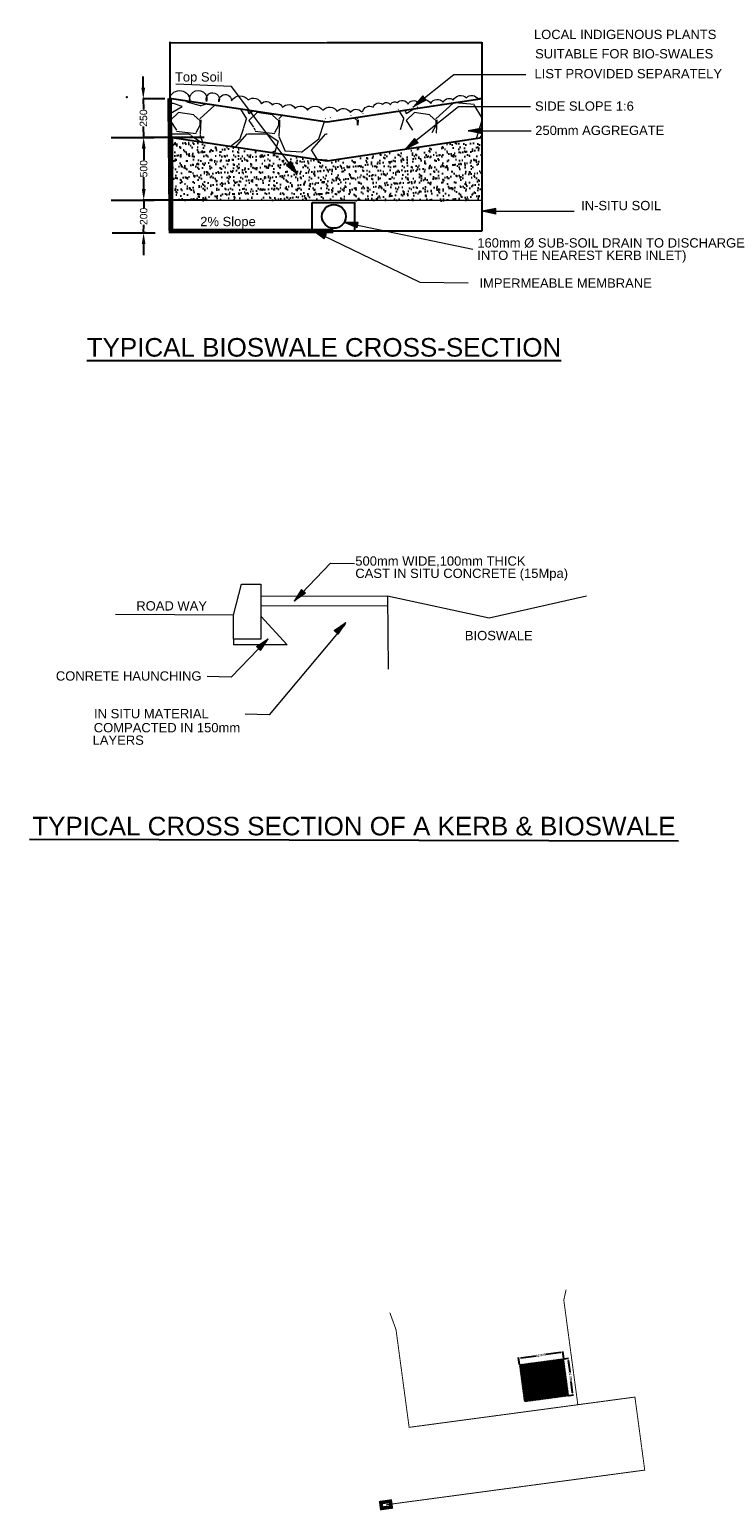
# Model space of a CAD drawing. Header units: millimetres. Extents: x 42141 to 43090, y 58789 to 59198.
# Tile 15 of 15: x 42903 to 43090, y 58789 to 59188. Entities that reach past the tile are written whole.
import ezdxf
from ezdxf.lldxf.tags import DXFTag

# ---------------------------------------------------------------- set-up
doc = ezdxf.new("R2010")
doc.units = ezdxf.units.MM
doc.header["$MEASUREMENT"] = 0
for name, color, linetype in [('BioSwale', 210, 'Continuous'), ('Brick Hatch', 251, 'Continuous'), ('NEW STORMWATER LINE', 10, 'Continuous'), ('ROADS__KM_MARKER', 7, 'Continuous'), ('TEXT 5.0', 4, 'Continuous')]:
    doc.layers.add(name, color=color, linetype=linetype)
doc.layers.add('D01 - Main Dimension', color=7, linetype='Continuous', lineweight=0)
doc.styles.add('FINAL_TXT', font='SIMPLEX')
doc.styles.add('Style-Arial', font='arial.ttf')
tags = doc.linetypes.add('HIDDEN2', pattern=[0.1875, 0.125, -0.0625]).pattern_tags.tags
tags[6:7] = [DXFTag(74, 4), DXFTag(75, 0), DXFTag(340, '0'), DXFTag(46, 0.0), DXFTag(50, 0.0), DXFTag(44, 0.0), DXFTag(45, 0.0)]
tags[4:5] = [DXFTag(74, 4), DXFTag(75, 0), DXFTag(340, '0'), DXFTag(46, 0.0), DXFTag(50, 0.0), DXFTag(44, 0.0), DXFTag(45, 0.0)]
doc.dimstyles.get("Standard").update_dxf_attribs({"dimtxt": 0.18, "dimasz": 0.18, "dimexe": 0.18, "dimexo": 0.0625, "dimgap": 0.09, "dimtad": 0, "dimtih": 1, "dimtoh": 1, "dimdec": 4, "dimzin": 0, "dimdsep": 46, "dimtxsty": 'Standard', "dimcen": 0.09, "dimadec": 0, "dimazin": 0, "dimtfac": 1, "dimtdec": 4, "dimtofl": 0, "dimtmove": 0, "dimatfit": 3, "dimfxl": 1, "dimtolj": 1, "dimtzin": 0, "dimarcsym": 0})

# ---------------------------------------------------------------- blocks, each defined once
blk = doc.blocks.new('*D898')
at = {"layer": 'Defpoints', "color": 0, "transparency": 16777216}
for p in [(43034.97, 58828.59), (43046.63, 58831.94), (43046.86, 58830.18)]:
    blk.add_point(p, dxfattribs=at)
at = {"layer": 'NEW STORMWATER LINE', "color": 0, "lineweight": -2, "transparency": 16777216}
for p, q in [((43034.96, 58828.65), (43034.71, 58830.52)), ((43035.33, 58830.42), (43039.38, 58830.96)), ((43046.03, 58831.86), (43041.99, 58831.31)), ((43046.86, 58830.24), (43046.61, 58832.12))]:
    blk.add_line(p, q, dxfattribs=at)
at = {"layer": 'NEW STORMWATER LINE', "color": 0, "transparency": 16777216}
for points in [[(43035.32, 58830.52), (43035.34, 58830.32), (43034.74, 58830.34)], [(43046.02, 58831.96), (43046.05, 58831.76), (43046.63, 58831.94)]]:
    blk.add_solid(points, dxfattribs=at)
at = {"layer": 'NEW STORMWATER LINE', "color": 0, "transparency": 16777216, "insert": (43040.68, 58831.14), "char_height": 0.6, "attachment_point": 5, "rotation": 7.6391, "style": 'Style-Arial'}
blk.add_mtext('\\A1;{\\fArial|b1|i0|c0|p39;12.000}', dxfattribs=at)
blk = doc.blocks.new('*D899')
at = {"layer": 'Defpoints', "color": 0, "transparency": 16777216}
for p in [(43046.86, 58830.18), (43048.19, 58820.27), (43049.3, 58820.42)]:
    blk.add_point(p, dxfattribs=at)
at = {"layer": 'NEW STORMWATER LINE', "color": 0, "lineweight": -2, "transparency": 16777216}
for p, q in [((43046.93, 58830.19), (43048.15, 58830.36)), ((43048.06, 58829.74), (43048.46, 58826.68)), ((43049.22, 58821.01), (43048.82, 58824.07)), ((43048.26, 58820.28), (43049.48, 58820.44))]:
    blk.add_line(p, q, dxfattribs=at)
at = {"layer": 'NEW STORMWATER LINE', "color": 0, "transparency": 16777216}
for points in [[(43048.15, 58829.75), (43047.96, 58829.72), (43047.98, 58830.33)], [(43049.32, 58821.03), (43049.13, 58821), (43049.3, 58820.42)]]:
    blk.add_solid(points, dxfattribs=at)
at = {"layer": 'NEW STORMWATER LINE', "color": 0, "transparency": 16777216, "insert": (43048.64, 58825.38), "char_height": 0.6, "attachment_point": 5, "rotation": 277.6391, "style": 'Style-Arial'}
blk.add_mtext('\\A1;{\\fArial|b1|i0|c0|p39;10.000}', dxfattribs=at)
blk = doc.blocks.new('A$C5E71758A')
at = {"layer": 'D01 - Main Dimension'}
h = blk.add_hatch(color=256, dxfattribs=at)
h.dxf.hatch_style = 1
h.paths.add_polyline_path([(0, 0), (0, 0.0355), (0.0883, 0.0178)])
for p, q in [((0, 0.0355), (0.0883, 0.0178)), ((0, 0), (0, 0.0355)), ((0, 0), (0.0883, 0.0178))]:
    blk.add_line(p, q, dxfattribs=at)
blk = doc.blocks.new('*D907')
at = {"layer": 'BioSwale', "color": 0, "lineweight": -2, "transparency": 16777216}
for p, q in [((42940.89, 59152.65), (42940.92, 59184.58)), ((42941, 59184.4), (42982.66, 59184.36)), ((43024.8, 59184.32), (42983.14, 59184.36)), ((43024.85, 59152.56), (43024.88, 59184.5))]:
    blk.add_line(p, q, dxfattribs=at)
at = {"layer": 'BioSwale', "color": 0, "transparency": 16777216}
for points in [[(42941, 59184.42), (42941, 59184.39), (42940.92, 59184.4)], [(43024.8, 59184.33), (43024.8, 59184.3), (43024.88, 59184.32)]]:
    blk.add_solid(points, dxfattribs=at)
at = {"layer": 'Defpoints', "color": 0, "transparency": 16777216}
for p in [(43024.88, 59184.32), (42940.89, 59152.02), (43024.85, 59151.94)]:
    blk.add_point(p, dxfattribs=at)
at = {"layer": 'BioSwale', "color": 0, "transparency": 16777216, "insert": (42982.9, 59184.36), "char_height": 0.06, "attachment_point": 5, "style": 'FINAL_TXT'}
blk.add_mtext('VARIES', dxfattribs=at)
blk = doc.blocks.new('*D908')
at = {"layer": 'BioSwale', "color": 0, "lineweight": -2, "transparency": 16777216}
for p, q in [((42950.09, 59158.88), (42933.64, 59158.88)), ((42933.82, 59155.88), (42933.82, 59152.74)), ((42933.82, 59145), (42933.82, 59148.14)), ((42950.09, 59142), (42933.64, 59142))]:
    blk.add_line(p, q, dxfattribs=at)
at = {"layer": 'BioSwale', "color": 0, "transparency": 16777216}
for points in [[(42933.32, 59155.88), (42934.32, 59155.88), (42933.82, 59158.88)], [(42933.32, 59145), (42934.32, 59145), (42933.82, 59142)]]:
    blk.add_solid(points, dxfattribs=at)
at = {"layer": 'Defpoints', "color": 0, "transparency": 16777216}
for p in [(42950.71, 59158.88), (42933.82, 59142), (42950.71, 59142)]:
    blk.add_point(p, dxfattribs=at)
at = {"layer": 'BioSwale', "color": 0, "transparency": 16777216, "insert": (42933.82, 59150.44), "char_height": 2, "attachment_point": 5, "rotation": 90, "style": 'Style-Arial'}
blk.add_mtext('500', dxfattribs=at)
blk = doc.blocks.new('*D909')
at = {"layer": 'BioSwale', "color": 0, "lineweight": -2, "transparency": 16777216}
for p, q in [((42933.85, 59144.97), (42933.86, 59147.97)), ((42933.84, 59141.97), (42933.83, 59139.93)), ((42934.45, 59141.96), (42934.02, 59141.97)), ((42933.81, 59133.16), (42933.82, 59135.31)), ((42934.42, 59133.16), (42933.99, 59133.16)), ((42933.8, 59130.16), (42933.79, 59127.16))]:
    blk.add_line(p, q, dxfattribs=at)
at = {"layer": 'BioSwale', "color": 0, "transparency": 16777216}
for points in [[(42933.35, 59144.97), (42934.35, 59144.97), (42933.84, 59141.97)], [(42933.3, 59130.16), (42934.3, 59130.16), (42933.81, 59133.16)]]:
    blk.add_solid(points, dxfattribs=at)
at = {"layer": 'Defpoints', "color": 0, "transparency": 16777216}
for p in [(42933.82, 59141.97), (42933.79, 59133.16), (42933.81, 59133.16)]:
    blk.add_point(p, dxfattribs=at)
at = {"layer": 'BioSwale', "color": 0, "transparency": 16777216, "insert": (42933.82, 59137.62), "char_height": 2, "attachment_point": 5, "rotation": 90, "style": 'Style-Arial'}
blk.add_mtext('200', dxfattribs=at)
blk = doc.blocks.new('*D906')
at = {"layer": 'BioSwale', "color": 0, "lineweight": -2, "transparency": 16777216}
for p, q in [((42933.7, 59172.24), (42933.67, 59175.24)), ((42939.53, 59169.29), (42933.62, 59169.24)), ((42933.72, 59169.24), (42933.75, 59166.39)), ((42933.82, 59158.86), (42933.79, 59161.76)), ((42939.63, 59158.91), (42933.72, 59158.85)), ((42933.85, 59155.86), (42933.87, 59152.86))]:
    blk.add_line(p, q, dxfattribs=at)
at = {"layer": 'BioSwale', "color": 0, "transparency": 16777216}
for points in [[(42934.2, 59172.25), (42933.2, 59172.24), (42933.72, 59169.24)], [(42934.35, 59155.86), (42933.35, 59155.85), (42933.82, 59158.86)]]:
    blk.add_solid(points, dxfattribs=at)
at = {"layer": 'Defpoints', "color": 0, "transparency": 16777216}
for p in [(42940.16, 59169.3), (42933.82, 59158.86), (42940.25, 59158.91)]:
    blk.add_point(p, dxfattribs=at)
at = {"layer": 'BioSwale', "color": 0, "transparency": 16777216, "insert": (42933.77, 59164.07), "char_height": 2, "attachment_point": 5, "rotation": 90, "style": 'Style-Arial'}
blk.add_mtext('250', dxfattribs=at)

msp = doc.modelspace()

# ---------------------------------------------------------------- hatches: boundary and pattern name
at = {"layer": 'Brick Hatch', "lineweight": 0}
h = msp.add_hatch(dxfattribs=at)
h.set_pattern_fill('GRAVEL', color=256, scale=0.833333)
h.set_pattern_definition([(228.0127875, (4055359.7872, 121114280.1387), (-169.333333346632, -190.499999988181), [2.8476786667, -281.9206969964]), (184.969741, (4055357.8822, 121114278.0221), (253.999999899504, 21.166667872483), [4.886706, -483.7837407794]), (132.5104471, (4055353.0138, 121114277.5987), (211.666666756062, -232.83333325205), [3.4456793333, -341.122689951]), (267.273689, (4055344.7588, 121114272.3071), (21.166666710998, 423.333333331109), [4.4500376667, -440.5536452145]), (292.83365418, (4055344.5472, 121114267.8621), (-105.833333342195, 253.999999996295), [4.3636141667, -431.998397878]), (357.273689, (4055346.2405, 121114263.8404), (-423.333333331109, 21.166666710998), [4.4500376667, -440.5536452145]), (37.69424047, (4055350.6855, 121114263.62874), (-275.166666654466, -211.6666666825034), [5.8849471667, -582.6092942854]), (72.25532837, (4055355.3422, 121114267.2271), (148.166666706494, 465.6666666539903), [5.555996, -550.043805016]), (121.42956562, (4055357.0355, 121114272.5187), (-169.333333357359, 275.166666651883), [4.4651083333, -442.046214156]), (175.2363583, (4055354.7072, 121114276.3287), (232.833333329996, -21.166666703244), [5.0976106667, -249.7828079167]), (222.3974378, (4055349.6272, 121114276.7521), (-253.999999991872, -232.8333333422), [6.592316, -652.6397709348]), (138.81407483, (4055365.7138, 121114272.0954), (-148.16666665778, 127.000000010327), [2.2500378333, -222.754715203]), (171.4692344, (4055364.0205, 121114273.5771), (275.16666667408, -42.333333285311), [4.2806831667, -423.7886583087]), (225, (4055359.787, 121114274.212), (-3e-15, -21.1666666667), [2.9934111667, -26.9407759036]), (203.19859051, (4055358.3055, 121114276.752), (105.83333333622, 42.33333332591), [1.612011, -159.5885197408]), (291.80140949, (4055356.824, 121114276.117), (-21.1666666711, 63.49999999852), [2.2797135, -111.7062749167]), (30.96375653, (4055357.6705, 121114274.0004), (63.50000000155, 42.33333333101), [3.7026638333, -119.7191512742]), (161.56505118, (4055360.8455, 121114275.9054), (42.33333333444, -21.16666666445), [2.6773928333, -64.257484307]), (16.389540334, (4055344.5472, 121114276.1171), (211.666666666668, 63.500000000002), [3.7507333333, -371.3235556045]), (70.34617594, (4055348.1455, 121114277.1754), (-84.666666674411, -232.833333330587), [3.1466578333, -311.518463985]), (293.19859051, (4055360.8455, 121114280.1387), (-42.333333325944, 105.833333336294), [3.2240008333, -157.9765299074]), (343.61045967, (4055362.1155, 121114277.1754), (-211.666666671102, 63.49999998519), [3.7507333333, -371.3235556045]), (339.44395478, (4055344.5472, 121114262.9937), (-105.83333333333, 42.333333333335), [3.61696, -177.231119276]), (294.7751406, (4055347.9338, 121114261.7237), (-105.833333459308, 232.83333327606), [3.030601, -300.0299448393]), (66.80140949, (4055361.0572, 121114258.972), (42.333333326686, 105.833333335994), [3.2240008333, -157.9765299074]), (17.35402464, (4055362.3272, 121114261.9354), (-275.166666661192, -84.666666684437), [3.5481895, -351.269799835]), (69.44395478, (4055350.6855, 121114258.972), (-42.33333333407, -105.83333333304), [1.80848, -179.039599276]), (101.309932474, (4055359.787, 121114258.972), (-21.16666666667, 84.66666666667), [1.0792883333, -106.8499580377]), (165.963756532, (4055359.5755, 121114260.0304), (63.5, -21.16666666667), [4.3636141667, -82.9087882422]), (186.00900596, (4055355.3422, 121114261.0887), (211.666666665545, 21.166666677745), [4.0438916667, -400.3447071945]), (303.69006753, (4055357.6705, 121114272.0954), (-21.1666666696, 42.33333333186), [3.052699, -73.2648029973]), (353.15722659, (4055359.36385, 121114269.5554), (359.833333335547, -42.333333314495), [5.3296396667, -527.6334088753]), (60.9453959, (4055364.6555, 121114268.9204), (-84.666666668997, -148.166666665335), [2.1792353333, -215.7449359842]), (90, (4055365.714, 121114270.825), (-21.1666666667, 21.1666666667), [1.27, -19.8966666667]), (120.25643716, (4055354.9188, 121114261.7237), (84.66666665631, -148.166666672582), [2.940558, -291.11617311]), (48.0127875, (4055353.4372, 121114264.2637), (169.333333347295, 190.499999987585), [5.6953573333, -279.0730183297]), (0, (4055357.247, 121114268.497), (21.1666666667, 21.1666666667), [5.5033333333, -15.6633333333]), (325.3048465, (4055362.7505, 121114268.4971), (211.666666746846, -148.166666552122), [3.3467463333, -331.327639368]), (254.0546041, (4055365.5022, 121114266.592), (-21.16666666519, -84.66666666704), [3.081909, -151.013750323]), (207.64597536, (4055364.6555, 121114263.6287), (-402.1666666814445, -211.6666666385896), [5.0178758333, -496.770536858]), (175.42607874, (4055360.2105, 121114261.3004), (-275.166666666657, 21.1666666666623), [5.3085788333, -525.5487204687])])
edge = h.paths.add_edge_path()
edge.add_line((42940.8966, 59158.8023), (42940.7999, 59169.3577))
edge.add_line((42983.187, 59162.9996), (42940.7999, 59169.3577))
edge.add_line((42983.187, 59152.4664), (42941.5203, 59158.7164))
edge.add_line((43024.8644, 59169.2512), (42983.187, 59162.9996))
edge.add_line((43024.8536, 59158.7164), (42983.187, 59152.4664))
edge.add_line((43024.8536, 59158.7164), (43024.8644, 59169.2512))
at = {"layer": 'Brick Hatch'}
h = msp.add_hatch(dxfattribs=at)
h.set_pattern_fill('AR-SAND', color=252, scale=0.046792)
h.set_pattern_definition([(37.5, (53295139.6367, 21345207.0643), (-0.07486813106, 2.290046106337), [0, -1.806532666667, 0, -2.020464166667, 0, -1.931326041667]), (7.5, (53295139.6367, 21345207.0643), (2.10339436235, 3.35414411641), [0, -0.974576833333, 0, -1.628256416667, 0, -0.623966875]), (327.5, (53295138.1749, 21345207.0643), (3.70118513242, 0.00672482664), [0, -0.594254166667, 0, -2.139315, 0, -2.792994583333]), (317.5, (53295138.175, 21345207.0643), (3.57280790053, 1.0431234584), [0, -0.297127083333, 0, -1.402439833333, 0, -1.60448625])])
h.paths.add_polyline_path([(42941.5203, 59141.8069), (42941.5203, 59158.521), (42983.187, 59152.271), (43024.8536, 59158.521), (43024.8536, 59141.8831), (42983.187, 59141.8831)])
at = {"layer": 'NEW STORMWATER LINE'}
h = msp.add_hatch(dxfattribs=at)
h.set_pattern_fill('ANSI31', color=9)
h.paths.add_polyline_path([(43036.9536, 58828.8533), (43034.9714, 58828.5874), (43036.3007, 58818.6762), (43038.2829, 58818.942)])
h.paths.add_polyline_path([(43046.8649, 58830.1826), (43036.9536, 58828.8533), (43038.2829, 58818.942), (43048.1942, 58820.2714)])

# ---------------------------------------------------------------- linework, layer by layer
at = {"linetype": 'ByBlock'}
msp.add_point((42929.2722, 59169.7144, -0.1), dxfattribs=at)
at = {"layer": 'BioSwale', "color": 1}
for p, q in [((42925.0791, 59158.8816, -0.1), (42936.6725, 59158.842, -0.1)), ((42925.0791, 59141.9967, -0.1), (42936.6725, 59141.9571, -0.1)), ((42925.3024, 59133.1878, -0.1), (42936.8958, 59133.1481, -0.1))]:
    msp.add_line(p, q, dxfattribs=at)
at = {"layer": 'BioSwale', "color": 1, "lineweight": 0}
for p, q in [((42957.9605, 59030.2835, 4.0667), (42960.1614, 59038.634, 4.0667)), ((42965.3574, 59035.3683, 4.0667), (42999.41, 59035.5094, 4.0667)), ((42965.3574, 59032.7621, 4.0667), (42999.4299, 59032.9032, 4.0667)), ((42999.41, 59035.5094, 4.0667), (43026.7414, 59029.5555, 4.0667)), ((42999.41, 59035.5094, 4.0667), (42999.5607, 59015.7961, 4.0667)), ((43026.7414, 59029.5555, 4.0667), (43052.9386, 59035.5002, 4.0667)), ((42957.9687, 59030.3146, 4.0667), (42926.2729, 59030.4565, 4.0667)), ((42965.3574, 59030.0379, 4.0667), (42972.3997, 59022.2653, 4.0667)), ((42957.9687, 59023.8561, 4.0667), (42957.9687, 59022.2653, 4.0667)), ((42958.8989, 59022.2653, 4.0667), (42957.9687, 59022.2653, 4.0667)), ((42972.3997, 59022.2653, 4.0667), (42958.8989, 59022.2653, 4.0667))]:
    msp.add_line(p, q, dxfattribs=at)
at = {"layer": 'BioSwale', "color": 2, "lineweight": 0, "elevation": -0.1}
for points in [[(42940.7999, 59169.3577, -0.92498554), (42946.2832, 59168.4324, -1.33849877), (42950.7623, 59168.5477, -1.44710195), (42954.0617, 59168.4833, -1.04851042), (42957.4682, 59168.7502, -0.52056705), (42961.9674, 59168.9895, -0.52056705), (42965.481, 59167.8942, -0.52056705), (42968.3947, 59167.6549, -0.52056705), (42971.2013, 59166.9278, -0.52056705), (42974.6078, 59166.6793, -0.52056705), (42977.8858, 59166.2006, -0.52056705), (42982.0207, 59166.2006, -0.52056705), (42985.8986, 59165.8325, -0.52056705), (42989.4336, 59165.5932, -0.52056705), (42992.4759, 59165.7128)], [(42992.7403, 59165.7948, -0.52056705), (42995.5469, 59167.0189, -0.52056705), (42998.075, 59167.8105, -0.52056705), (43000.2389, 59167.5988, -0.52056705), (43002.0385, 59168.2431, -0.52056705), (43004.9951, 59167.8105, -0.52056705), (43007.6089, 59168.3167, -0.52056705), (43011.0583, 59168.0314, -0.52056705), (43014.4433, 59168.3904, -0.52056705), (43017.1214, 59168.8966, -0.52056705), (43020.6564, 59169.5409, -0.52056705), (43023.8273, 59169.1083, -0.52056705), (43024.77, 59169.2556)]]:
    msp.add_lwpolyline(points, format="xyb", dxfattribs=at)
at = {"layer": 'BioSwale', "color": 8, "const_width": 1.25, "elevation": -0.1}
msp.add_lwpolyline([(42940.7999, 59169.3577), (42941.1264, 59133.7164), (42984.8519, 59133.6768)], dxfattribs=at)
at = {"layer": 'BioSwale', "color": 1, "lineweight": 0}
for points, elevation in [([(43024.8536, 59158.7164), (43024.8644, 59169.2512)], -0.1), ([(42941.5203, 59141.9405), (43024.8536, 59141.9405)], -0.1), ([(42960.1553, 59038.6107), (42965.3574, 59038.6107), (42965.3574, 59023.8561), (42957.9687, 59023.8561), (42957.9687, 59030.3146)], 4.0667)]:
    msp.add_lwpolyline(points, dxfattribs=dict(at, elevation=elevation))
at = {"layer": 'BioSwale', "color": 1, "elevation": -0.1}
msp.add_lwpolyline([(42979.1752, 59141.3942), (42990.5285, 59141.3942), (42990.5285, 59133.6767), (42979.1752, 59133.6767)], close=True, dxfattribs=at)
at = {"layer": 'BioSwale', "color": 3}
msp.add_circle((42985.0009, 59137.6173, -0.1), 3.2049, dxfattribs=at)
at = {"layer": 'D01 - Main Dimension'}
for p, q in [((43006.2066, 59167.0088, -0.1), (43017.2741, 59175.8147, -0.1)), ((43017.2741, 59175.8147, -0.1), (43036.6103, 59175.8147, -0.1)), ((42957.4507, 59172.556, -0.1), (42942.5123, 59173.1963, -0.1)), ((42975.1464, 59149.0519, -0.1), (42957.4507, 59172.556, -0.1)), ((43004.0203, 59155.5914, -0.1), (43018.5394, 59167.1436, -0.1)), ((43018.5394, 59167.1436, -0.1), (43037.8756, 59167.1436, -0.1)), ((43021.1706, 59160.6037, -0.1), (43038.0746, 59160.6037, -0.1)), ((42990.5285, 59135.4363, -0.1), (43022.3427, 59128.8292, -0.1)), ((43024.8536, 59138.975, -0.1), (43049.6259, 59138.975, -0.1)), ((42979.3703, 59133.8171, -0.1), (43008.1403, 59119.9195, -0.1)), ((43008.1403, 59119.9195, -0.1), (43021.1552, 59119.7609, -0.1)), ((42974.3182, 59034.0648, -0.1), (42984.0882, 59044.2912, -0.1)), ((42984.0882, 59044.2912, -0.1), (42990.5182, 59044.2077, -0.1)), ((42988.0012, 59027.8929, -0.1), (42967.6004, 59003.4885, -0.1)), ((42967.1633, 59023.7774, -0.1), (42957.3196, 59013.622, -0.1)), ((42957.3196, 59013.622, -0.1), (42950.8903, 59013.752, -0.1)), ((42967.6004, 59003.4885, -0.1), (42961.1711, 59003.6185, -0.1))]:
    msp.add_line(p, q, dxfattribs=at)
at = {"layer": 'NEW STORMWATER LINE', "linetype": 'HIDDEN2', "ltscale": 5}
msp.add_lwpolyline([(43000.0565, 58842.5644, 0.25, 0.25, 0), (43001.7177, 58838.003, 0.25, 0.25, 0), (43005.2439, 58811.712, 0.25, 0.25, 0), (43050.6344, 58817.7999, 0.25, 0.25, 0), (43046.8548, 58845.9802, 0.25, 0.25, 0), (43047.4824, 58848.7735, 0, 0, 0)], format="xyseb", dxfattribs=at)
at = {"layer": 'NEW STORMWATER LINE', "color": 30, "linetype": 'HIDDEN2', "ltscale": 3}
msp.add_lwpolyline([(43050.6344, 58817.7999, 0.25, 0.25, 0), (43065.9958, 58819.8602, 0.25, 0.25, 0), (43065.9958, 58819.8602, 0.25, 0.25, 0), (43068.6322, 58800.2037, 0.25, 0.25, 0), (42999.0198, 58790.8668, 0, 0, 0)], format="xyseb", dxfattribs=at)
at = {"layer": 'NEW STORMWATER LINE', "const_width": 1}
msp.add_lwpolyline([(42997.6449, 58791.4666), (43000.1879, 58791.8077), (43000.3946, 58790.2669), (42997.8516, 58789.9258)], close=True, dxfattribs=at)
at = {"layer": 'ROADS__KM_MARKER'}
for p, q in [((42983.187, 59162.9996, -0.1), (42940.7999, 59169.3577, -0.1)), ((43024.8644, 59169.2512, -0.1), (42983.187, 59162.9996, -0.1)), ((42941.5203, 59158.7164, -0.1), (42941.5203, 59133.7164, -0.1)), ((42983.187, 59152.4664, -0.1), (42941.5203, 59158.7164, -0.1)), ((42983.187, 59152.4664, -0.1), (42941.5203, 59158.7164, -0.1)), ((43024.8536, 59158.7164, -0.1), (42983.187, 59152.4664, -0.1)), ((43024.8536, 59158.7164, -0.1), (42983.187, 59152.4664, -0.1)), ((43024.8536, 59133.7164, -0.1), (43024.8536, 59158.7164, -0.1)), ((42941.5203, 59133.7164, -0.1), (42966.5203, 59133.7164, -0.1)), ((42941.5203, 59133.7164, -0.1), (43024.8536, 59133.7164, -0.1))]:
    msp.add_line(p, q, dxfattribs=at)
at = {"layer": 'TEXT 5.0', "color": 7}
msp.add_line((42903.1356, 58969.9857, 4.0667), (43077.7429, 58969.5968, 4.0667), dxfattribs=at)

# ---------------------------------------------------------------- block references
at = {"layer": 'D01 - Main Dimension', "yscale": 41.66666666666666, "zscale": 41.66666666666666}
for p, xscale, rotation in [((43009.8194, 59168.8599, -0.1), -41.66666666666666, 38.50768384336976), ((43007.6331, 59157.4425, -0.1), -41.66666666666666, 38.50768384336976), ((42973.3998, 59152.3738, -0.1), -41.66666666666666, 129.112701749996), ((42991.2799, 59134.5241, -0.1), -41.66666666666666, 348.6217069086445), ((42982.344, 59131.5371, -0.1), -41.66666666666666, 334.3477621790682), ((42977.3883, 59036.2161, -0.1), -41.66666666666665, 46.30720798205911), ((42985.112, 59026.1958, -0.1), -41.66666666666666, 225.8927082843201), ((42964.2127, 59021.8132, -0.1), -41.66666666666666, 225.8927082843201)]:
    msp.add_blockref('A$C5E71758A', p, dxfattribs=dict(at, xscale=xscale, rotation=rotation))
at = {"layer": 'D01 - Main Dimension', "xscale": -41.66666666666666, "yscale": 41.66666666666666, "zscale": 41.66666666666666}
for p in [(43024.85, 59159.8632, -0.1), (43028.533, 59138.2346, -0.1)]:
    msp.add_blockref('A$C5E71758A', p, dxfattribs=at)

# ---------------------------------------------------------------- texts
at = {"layer": 'D01 - Main Dimension', "style": 'Style-Arial'}
for s, p in [('LOCAL INDIGENOUS PLANTS ', (43038.8255, 59185.3329, 4.0667)), ('SUITABLE FOR BIO-SWALES', (43039.1419, 59180.1301, 4.0667)), ('Top Soil', (42942.2332, 59173.9004, -0.1)), ('LIST PROVIDED SEPARATELY', (43038.9798, 59174.778, 4.0667)), ('SIDE SLOPE 1:6', (43039.1171, 59166.0464, 4.0667)), ('250mm AGGREGATE ', (43039.1725, 59159.5071, -0.1)), ('IN-SITU SOIL', (43051.5171, 59139.2801, -0.1)), ('2%%% Slope', (42949.035, 59134.9794, -0.1)), ('160mm %%C SUB-SOIL DRAIN TO DISCHARGE ', (43023.5816, 59129.2329, -0.1)), ('INTO THE NEAREST KERB INLET)', (43023.5816, 59125.8897, -0.1)), ('IMPERMEABLE MEMBRANE', (43024.165, 59118.4038, -0.1)), ('500mm WIDE,100mm THICK', (42990.7591, 59043.6182, 4.0667)), ('CAST IN SITU CONCRETE (15Mpa)', (42990.7591, 59040.306, 4.0667)), ('ROAD WAY', (42931.8446, 59031.546, 4.0667)), ('BIOSWALE', (43020.246, 59023.5539, 4.0667)), ('CONRETE HAUNCHING', (42910.1942, 59012.6794, 4.0667)), ('IN SITU MATERIAL', (42920.475, 59002.5458, 4.0667)), ('COMPACTED IN 150mm', (42920.3927, 58998.7616, 4.0667)), ('LAYERS', (42920.0821, 58995.4022, 4.0667))]:
    msp.add_text(s, height=2.5, dxfattribs=at).set_placement(p)
at = {"layer": 'TEXT 5.0', "color": 7, "style": 'Style-Arial'}
for s, p in [('%%UTYPICAL BIOSWALE CROSS-SECTION', (42918.4961, 59099.8693)), ('TYPICAL CROSS SECTION OF A KERB & BIOSWALE', (42903.8458, 58971.0279, 4.0667))]:
    msp.add_text(s, height=5, dxfattribs=at).set_placement(p)

# ---------------------------------------------------------------- dimensions: what is measured, and where the dimension line sits
at = {"layer": 'BioSwale', "color": 1}
dim = msp.add_aligned_dim(p1=(42940.8897, 59152.0242, -0.1), p2=(43024.8467, 59151.9383, -0.1), distance=32.3798, text='VARIES', dimstyle='Standard', override={"dimtxt": 0.06, "dimasz": 0.08, "dimexo": 0.625, "dimgap": 0.09, "dimtoh": 0, "dimdec": 0, "dimzin": 0, "dimdsep": 44, "dimtxsty": 'FINAL_TXT', "dimcen": 2.5, "dimclrd": 0, "dimclre": 0, "dimclrt": 0, "dimaunit": 0, "dimadec": 0, "dimtp": 0, "dimtm": 0, "dimtdec": 0, "dimtofl": 1, "dimtfillclr": 1, "dimtolj": 0, "dimtzin": 8}, dxfattribs=at)
dim.commit()
dim.dimension.update_dxf_attribs({"geometry": '*D907', "text_midpoint": (42982.9013, 59184.361, -0.1)})
for base, p1, p2, angle, text, override, picture, middle in [((42933.8186, 59158.8551, -0.1), (42940.157, 59169.3004, -0.1), (42940.2521, 59158.9141, -0.1), 270.524731, '250', {"dimtxt": 2, "dimasz": 3, "dimexe": 0.1, "dimexo": 0.625, "dimtoh": 0, "dimdec": 2, "dimdsep": 44, "dimtxsty": 'Style-Arial', "dimcen": 2.5, "dimtdec": 0, "dimtofl": 1, "dimtfillclr": 1, "dimtolj": 0, "dimtzin": 8}, '*D906', (42933.7708, 59164.0748, -0.1)), ((42933.8081, 59133.1587, -0.1), (42933.8233, 59141.9668, -0.1), (42933.7932, 59133.1587, -0.1), 269.804115, '200', {"dimtxt": 2, "dimasz": 3, "dimexo": 0.625, "dimtoh": 0, "dimdec": 0, "dimdsep": 44, "dimtxsty": 'Style-Arial', "dimcen": 2.5, "dimtdec": 0, "dimtofl": 1, "dimtfillclr": 1, "dimtolj": 0, "dimtzin": 8}, '*D909', (42933.8233, 59137.6184, -0.1))]:
    dim = msp.add_linear_dim(base=base, p1=p1, p2=p2, angle=angle, text=text, dimstyle='Standard', override=override, dxfattribs=at)
    dim.commit()
    dim.dimension.update_dxf_attribs({"geometry": picture, "text_midpoint": middle, "dimtype": 161, "text_rotation": 90})
dim = msp.add_aligned_dim(p1=(42950.7149, 59158.8816, -0.1), p2=(42950.7149, 59141.9967, -0.1), distance=-16.8965, text='500', dimstyle='Standard', override={"dimtxt": 2, "dimasz": 3, "dimexo": 0.625, "dimtoh": 0, "dimdec": 0, "dimzin": 0, "dimdsep": 44, "dimtxsty": 'Style-Arial', "dimcen": 2.5, "dimclrd": 0, "dimclre": 0, "dimclrt": 0, "dimaunit": 0, "dimadec": 0, "dimtp": 0, "dimtm": 0, "dimtdec": 0, "dimtofl": 1, "dimtfillclr": 1, "dimtolj": 0, "dimtzin": 8}, dxfattribs=at)
dim.commit()
dim.dimension.update_dxf_attribs({"geometry": '*D908', "text_midpoint": (42933.8183, 59150.4392, -0.1), "text_rotation": 90})
at = {"layer": 'NEW STORMWATER LINE', "color": 140}
for p1, p2, distance, override, picture, middle in [((43034.9714, 58828.5874), (43046.8649, 58830.1826), 1.7704, {"dimtxt": 0.6, "dimasz": 0.6, "dimtih": 0, "dimtoh": 0, "dimdec": 3, "dimrnd": 0, "dimtxsty": 'Style-Arial'}, '*D898', (43040.6828, 58831.1398)), ((43046.8649, 58830.1826), (43048.1942, 58820.2714), 1.1205, {"dimtxt": 0.6, "dimasz": 0.6, "dimtih": 0, "dimtoh": 0, "dimdec": 3, "dimtxsty": 'Style-Arial'}, '*D899', (43048.6401, 58825.3759))]:
    dim = msp.add_aligned_dim(p1=p1, p2=p2, distance=distance, text='{\\fArial|b1|i0|c0|p39;<>}', dimstyle='Standard', override=override, dxfattribs=at)
    dim.commit()
    dim.dimension.update_dxf_attribs({"geometry": picture, "text_midpoint": middle})

doc.saveas('drawing.dxf')
